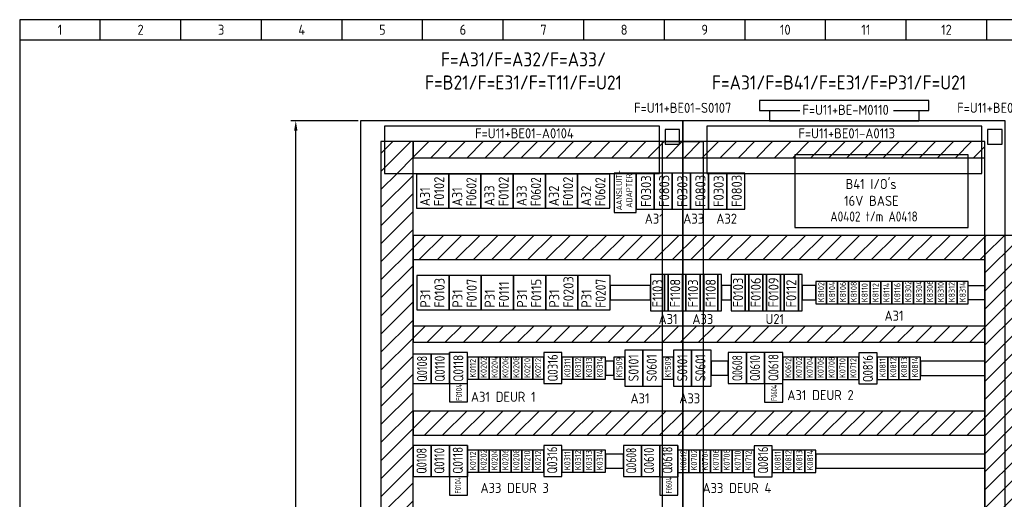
# Model space of a CAD drawing. Header units: millimetres. Extents: x 100 to 4100, y 100 to 2900.
# Tile 2 of 3: x 100 to 2544, y 1709 to 2900. Entities that reach past the tile are written whole.
import ezdxf
from ezdxf.enums import TextEntityAlignment as Align

# ---------------------------------------------------------------- set-up
doc = ezdxf.new("R2010")
doc.units = ezdxf.units.MM
doc.header["$LTSCALE"] = 15
for name, color, linetype in [('0-25', 7, 'Continuous'), ('0-35', 2, 'Continuous'), ('0-50', 3, 'Continuous'), ('B-25', 7, 'Continuous'), ('B-35', 2, 'Continuous'), ('S-25', 7, 'Continuous')]:
    doc.layers.add(name, color=color, linetype=linetype)
doc.styles.add('ISO', font='iso.shx')
doc.styles.get("Standard").update_dxf_attribs({"font": 'iso.shx'})
doc.dimstyles.new('ISO-25', dxfattribs={"dimscale": 10, "dimtxt": 2.5, "dimasz": 2.5, "dimexe": 1.25, "dimexo": 0.625, "dimgap": 1, "dimtad": 1, "dimdec": 0, "dimtxsty": 'Standard', "dimcen": 2.5, "dimadec": 0, "dimazin": 0, "dimtfac": 1, "dimtdec": 0, "dimtmove": 0, "dimatfit": 3, "dimfxl": 0, "dimarcsym": 0})

# ---------------------------------------------------------------- blocks, each defined once
blk = doc.blocks.new('KADERA3')
at = {"layer": '0-25'}
for p, q in [((30, 285), (30, 290)), ((50, 285), (50, 290)), ((70, 285), (70, 290)), ((90, 285), (90, 290)), ((110, 285), (110, 290)), ((130, 285), (130, 290)), ((150, 285), (150, 290)), ((170, 285), (170, 290)), ((190, 285), (190, 290)), ((210, 285), (210, 290)), ((230, 285), (230, 290)), ((250, 285), (250, 290)), ((10, 285), (410, 285))]:
    blk.add_line(p, q, dxfattribs=at)
at = {"layer": '0-50'}
blk.add_lwpolyline([(10, 10), (410, 10), (410, 290), (10, 290)], close=True, dxfattribs=at)
at = {"layer": '0-25', "style": 'ISO'}
for tag, p in [('STR1', (20, 287.5)), ('STR2', (40, 287.5)), ('STR3', (60, 287.5)), ('STR4', (80, 287.5)), ('STR5', (100, 287.5)), ('STR6', (120, 287.5)), ('STR7', (140, 287.5)), ('STR8', (160, 287.5)), ('STR9', (180, 287.5)), ('STR10', (200, 287.5)), ('STR11', (220, 287.5)), ('STR12', (240, 287.5)), ('STR13', (260, 287.5)), ('STR14', (280, 287.5)), ('STR15', (300, 287.5)), ('STR16', (320, 287.5)), ('STR17', (340, 287.5)), ('STR18', (360, 287.5)), ('STR19', (380, 287.5)), ('STR20', (400, 287.5)), ('W', (180, 12.5)), ('Z', (310, 12.5)), ('Y', (327.5, 12.5))]:
    blk.add_attdef(tag, text='', height=2.5, dxfattribs=at).set_placement(p, align=Align.MIDDLE)
for tag, p in [('N', (220, 22.5)), ('B', (92.5, 17.5)), ('P', (220, 17.5)), ('C', (92.5, 12.5)), ('U', (220, 12.5)), ('REV', (295, 12.5))]:
    blk.add_attdef(tag, text='', height=2.5, dxfattribs=at).set_placement(p, align=Align.MIDDLE_LEFT)
at = {"layer": '0-35', "style": 'ISO'}
blk.add_attdef('RNR', text='', height=3.5, dxfattribs=at).set_placement((305, 17.5), align=Align.MIDDLE)
for tag, p in [('X', (178.5, 17.5)), ('FORM', (402.5, 15))]:
    blk.add_attdef(tag, text='', height=3.5, dxfattribs=at).set_placement(p, align=Align.MIDDLE_LEFT)
at = {"layer": '0-50', "style": 'ISO'}
for tag, p in [('M', (342.5, 15)), ('O', (365, 15))]:
    blk.add_attdef(tag, text='', height=5, dxfattribs=at).set_placement(p, align=Align.MIDDLE)
blk.add_attdef('Q', text='', height=5, dxfattribs=at).set_placement((382.5, 15), align=Align.MIDDLE_LEFT)
blk = doc.blocks.new('*D6')
at = {"layer": 'B-25', "color": 0, "lineweight": -2}
for p, q in [((939.8, 2649.2), (772.7, 2649.2)), ((785.2, 574.2), (785.2, 2624.2)), ((939.8, 549.2), (772.7, 549.2))]:
    blk.add_line(p, q, dxfattribs=at)
at = {"layer": 'B-25', "color": 0}
for points in [[(781, 2624.2), (789.4, 2624.2), (785.2, 2649.2)], [(781, 574.2), (789.4, 574.2), (785.2, 549.2)]]:
    blk.add_solid(points, dxfattribs=at)
at = {"layer": 'Defpoints', "color": 0}
for p in [(785.2, 2649.2), (946, 2649.2), (946, 549.2)]:
    blk.add_point(p, dxfattribs=at)
at = {"layer": 'B-25', "color": 0, "insert": (762.7, 1599.2), "char_height": 25, "attachment_point": 5, "rotation": 90}
blk.add_mtext('2100', dxfattribs=at)

msp = doc.modelspace()

# ---------------------------------------------------------------- hatches: boundary and pattern name
at = {"layer": '0-25'}
h = msp.add_hatch(dxfattribs=at)
h.set_pattern_fill('ANSI31', color=256, scale=10, style=0)
h.paths.add_polyline_path([(1076.5, 2518.3), (1005.6, 2518.3), (1005.6, 2597.2), (996.5, 2597.2), (996.5, 733.2), (1076.5, 733.2)], flags=17)
h.paths.add_polyline_path([(1076.5, 2597.2), (1005.6, 2597.2), (1005.6, 2518.3), (1076.5, 2518.3)], flags=16)
h.paths.add_polyline_path([(1076.5, 723.2), (997.6, 723.2), (997.6, 733.2), (1076.5, 733.2), (1076.5, 2518.3), (1005.6, 2518.3), (1005.6, 2597.2), (996.5, 2597.2), (996.5, 701.6), (1076.5, 701.6)])
h = msp.add_hatch(dxfattribs=at)
h.set_pattern_fill('ANSI31', color=256, scale=10, style=0)
h.paths.add_polyline_path([(1076.5, 2518.3), (1005.6, 2518.3), (1005.6, 2597.2), (996.5, 2597.2), (996.5, 733.2), (1076.5, 733.2)])
h = msp.add_hatch(dxfattribs=at)
h.set_pattern_fill('ANSI31', color=256, scale=10, style=0)
h.paths.add_polyline_path([(1687.6, 2597.2), (1076.5, 2597.2), (1076.5, 2557.2), (1687.6, 2557.2)])
h.paths.add_polyline_path([(1695.5, 2597.2), (1687.6, 2597.2), (1687.6, 2557.2), (1695.5, 2557.2)])
h.paths.add_polyline_path([(1746, 2597.2), (1737.8, 2597.2), (1737.8, 2591.1), (1701.8, 2591.1), (1701.8, 2597.2), (1695.5, 2597.2), (1695.5, 2557.2), (1746, 2557.2)])
h.paths.add_polyline_path([(1796.5, 2597.2), (1746, 2597.2), (1746, 2557.2), (1796.5, 2557.2)])
h.paths.add_polyline_path([(1805.6, 2597.2), (1796.5, 2597.2), (1796.5, 2557.2), (1805.6, 2557.2)])
h.paths.add_polyline_path([(2487.6, 2597.2), (1805.6, 2597.2), (1805.6, 2557.2), (2023.8, 2557.2), (2023.8, 2564.1), (2453.8, 2564.1), (2453.8, 2557.2), (2487.6, 2557.2)])
h.paths.add_polyline_path([(2453.8, 2564.1), (2023.8, 2564.1), (2023.8, 2557.2), (2453.8, 2557.2)], flags=17)
h.paths.add_polyline_path([(2495.5, 2597.2), (2487.6, 2597.2), (2487.6, 2557.2), (2495.5, 2557.2)])
h = msp.add_hatch(dxfattribs=at)
h.set_pattern_fill('ANSI31', color=256, scale=10, style=0)
h.paths.add_polyline_path([(1695.5, 2364.1), (1076.5, 2364.1), (1076.5, 2304.1), (1695.5, 2304.1)])
h.paths.add_polyline_path([(1746, 2364.1), (1695.5, 2364.1), (1695.5, 2304.1), (1746, 2304.1)])
h.paths.add_polyline_path([(1796.5, 2364.1), (1746, 2364.1), (1746, 2304.1), (1796.5, 2304.1)])
h.paths.add_polyline_path([(2495.5, 2364.1), (1796.5, 2364.1), (1796.5, 2304.1), (2495.5, 2304.1)])
h = msp.add_hatch(dxfattribs=at)
h.set_pattern_fill('ANSI31', color=256, scale=10, style=0)
h.paths.add_polyline_path([(2546, 2364.1), (2495.5, 2364.1), (2495.5, 2304.1), (2495.5, 701.6), (2546, 701.6)])
h.paths.add_polyline_path([(2575.5, 2364.1), (2546, 2364.1), (2546, 701.6), (2575.5, 701.6)])
h = msp.add_hatch(dxfattribs=at)
h.set_pattern_fill('ANSI31', color=256, scale=10, style=0)
h.paths.add_polyline_path([(1695.5, 2139.1), (1076.5, 2139.1), (1076.5, 2099.1), (1695.5, 2099.1)])
h.paths.add_polyline_path([(1746, 2139.1), (1695.5, 2139.1), (1695.5, 2099.1), (1746, 2099.1)])
h.paths.add_polyline_path([(1796.5, 2139.1), (1746, 2139.1), (1746, 2099.1), (1796.5, 2099.1)])
h.paths.add_polyline_path([(2495.5, 2139.1), (1796.5, 2139.1), (1796.5, 2099.1), (2495.5, 2099.1)])
h = msp.add_hatch(dxfattribs=at)
h.set_pattern_fill('ANSI31', color=256, scale=10, style=0)
h.paths.add_polyline_path([(1695.5, 1927.8), (1076.5, 1927.8), (1076.5, 1867.8), (1695.5, 1867.8)])
h.paths.add_polyline_path([(1746, 1927.8), (1695.5, 1927.8), (1695.5, 1867.8), (1746, 1867.8)])
h.paths.add_polyline_path([(1796.5, 1927.8), (1746, 1927.8), (1746, 1867.8), (1796.5, 1867.8)])
h.paths.add_polyline_path([(2495.5, 1927.8), (1796.5, 1927.8), (1796.5, 1867.8), (2495.5, 1867.8)])

# ---------------------------------------------------------------- linework, layer by layer
for p, q in [((1695.5, 2597.2), (1796.5, 2597.2)), ((996.5, 2580.4), (996.5, 2420.4)), ((1575.6, 2518.6), (1575.6, 2421.2)), ((1629.6, 2518.6), (1575.6, 2518.6)), ((1629.6, 2421.2), (1629.6, 2518.6)), ((1575.6, 2421.2), (1629.6, 2421.2)), ((1076.5, 2347.2), (1076.5, 2139.1)), ((1121.5, 2069.5), (1076.5, 2069.5)), ((1121.5, 1996.6), (1121.5, 2069.5)), ((1121.5, 2069.5), (1121.5, 1996.6)), ((1166.5, 2069.5), (1121.5, 2069.5)), ((1166.5, 1996.6), (1166.5, 2073.6)), ((1076.5, 1996.6), (1121.5, 1996.6)), ((1076.5, 1996.6), (1121.5, 1996.6)), ((1166.5, 1996.6), (1211.5, 1996.6)), ((1948.6, 1996.1), (1993.6, 1996.1)), ((1211.5, 1842.3), (1211.5, 1765.3)), ((1733.5, 1842.3), (1733.5, 1764.3)), ((1166.5, 1765.3), (1211.5, 1765.3)), ((1688.5, 1764.8), (1733.5, 1764.8))]:
    msp.add_line(p, q, dxfattribs=at)
for points in [[(996.5, 701.2), (1076.5, 701.2), (1076.5, 2597.2), (996.5, 2597.2)], [(1076.5, 2557.2), (2495.5, 2557.2), (2495.5, 2597.2), (1076.5, 2597.2)], [(1796.5, 701.2), (2495.5, 701.2), (2495.5, 2597.2), (1796.5, 2597.2)], [(2023.8, 2384.1), (2453.8, 2384.1), (2453.8, 2564.1), (2023.8, 2564.1)], [(1674.6, 2429.6), (1674.6, 2518.6), (1629.6, 2518.6), (1629.6, 2429.6)], [(1719.6, 2429.6), (1719.6, 2518.6), (1674.6, 2518.6), (1674.6, 2429.6)], [(1764.6, 2429.6), (1764.6, 2518.6), (1719.6, 2518.6), (1719.6, 2429.6)], [(1809.6, 2429.6), (1809.6, 2518.6), (1764.6, 2518.6), (1764.6, 2429.6)], [(1854.6, 2429.6), (1854.6, 2518.6), (1809.6, 2518.6), (1809.6, 2429.6)], [(1899.6, 2429.6), (1899.6, 2518.6), (1854.6, 2518.6), (1854.6, 2429.6)], [(1084.6, 2431.6), (1164.6, 2431.6), (1164.6, 2516.6), (1084.6, 2516.6)], [(1164.6, 2431.6), (1244.6, 2431.6), (1244.6, 2516.6), (1164.6, 2516.6)], [(1244.6, 2431.6), (1324.6, 2431.6), (1324.6, 2516.6), (1244.6, 2516.6)], [(1324.6, 2431.6), (1404.6, 2431.6), (1404.6, 2516.6), (1324.6, 2516.6)], [(1404.6, 2431.6), (1484.6, 2431.6), (1484.6, 2516.6), (1404.6, 2516.6)], [(1484.6, 2431.6), (1564.6, 2431.6), (1564.6, 2516.6), (1484.6, 2516.6)], [(1076.5, 2304.1), (2495.5, 2304.1), (2495.5, 2364.1), (1076.5, 2364.1)], [(2495.5, 701.6), (2575.5, 701.6), (2575.5, 2364.1), (2495.5, 2364.1)], [(1085.5, 2179.6), (1165.5, 2179.6), (1165.5, 2264.6), (1085.5, 2264.6)], [(1165.5, 2179.6), (1245.5, 2179.6), (1245.5, 2264.6), (1165.5, 2264.6)], [(1245.5, 2179.6), (1325.5, 2179.6), (1325.5, 2264.6), (1245.5, 2264.6)], [(1325.5, 2179.6), (1405.5, 2179.6), (1405.5, 2264.6), (1325.5, 2264.6)], [(1405.5, 2179.6), (1485.5, 2179.6), (1485.5, 2264.6), (1405.5, 2264.6)], [(1485.5, 2179.6), (1565.5, 2179.6), (1565.5, 2264.6), (1485.5, 2264.6)], [(1665.5, 2177.1), (1700.5, 2177.1), (1700.5, 2267.1), (1665.5, 2267.1)], [(1700.5, 2177.1), (1709.5, 2177.1), (1709.5, 2267.1), (1700.5, 2267.1)], [(1709.5, 2177.1), (1744.5, 2177.1), (1744.5, 2267.1), (1709.5, 2267.1)], [(1744.5, 2177.1), (1753.5, 2177.1), (1753.5, 2267.1), (1744.5, 2267.1)], [(1753.5, 2177.1), (1788.5, 2177.1), (1788.5, 2267.1), (1753.5, 2267.1)], [(1788.5, 2177.1), (1797.5, 2177.1), (1797.5, 2267.1), (1788.5, 2267.1)], [(1797.5, 2177.1), (1832.5, 2177.1), (1832.5, 2267.1), (1797.5, 2267.1)], [(1832.5, 2177.1), (1841.5, 2177.1), (1841.5, 2267.1), (1832.5, 2267.1)], [(1865.5, 2177.1), (1900.5, 2177.1), (1900.5, 2267.1), (1865.5, 2267.1)], [(1900.5, 2177.1), (1909.5, 2177.1), (1909.5, 2267.1), (1900.5, 2267.1)], [(1909.5, 2177.1), (1944.5, 2177.1), (1944.5, 2267.1), (1909.5, 2267.1)], [(1944.5, 2177.1), (1953.5, 2177.1), (1953.5, 2267.1), (1944.5, 2267.1)], [(1953.5, 2177.1), (1988.5, 2177.1), (1988.5, 2267.1), (1953.5, 2267.1)], [(1988.5, 2177.1), (1997.5, 2177.1), (1997.5, 2267.1), (1988.5, 2267.1)], [(1997.5, 2177.1), (2032.5, 2177.1), (2032.5, 2267.1), (1997.5, 2267.1)], [(2032.5, 2177.1), (2041.5, 2177.1), (2041.5, 2267.1), (2032.5, 2267.1)], [(2075.5, 2194.6), (2102.5, 2194.6), (2102.5, 2249.6), (2075.5, 2249.6)], [(2102.5, 2194.6), (2129.5, 2194.6), (2129.5, 2249.6), (2102.5, 2249.6)], [(2129.5, 2194.6), (2156.5, 2194.6), (2156.5, 2249.6), (2129.5, 2249.6)], [(2156.5, 2194.6), (2183.5, 2194.6), (2183.5, 2249.6), (2156.5, 2249.6)], [(2183.5, 2194.6), (2210.5, 2194.6), (2210.5, 2249.6), (2183.5, 2249.6)], [(2210.5, 2194.6), (2237.5, 2194.6), (2237.5, 2249.6), (2210.5, 2249.6)], [(2237.5, 2194.6), (2264.5, 2194.6), (2264.5, 2249.6), (2237.5, 2249.6)], [(2264.5, 2194.6), (2291.5, 2194.6), (2291.5, 2249.6), (2264.5, 2249.6)], [(2291.5, 2194.6), (2318.5, 2194.6), (2318.5, 2249.6), (2291.5, 2249.6)], [(2318.5, 2194.6), (2345.5, 2194.6), (2345.5, 2249.6), (2318.5, 2249.6)], [(2345.5, 2194.6), (2372.5, 2194.6), (2372.5, 2249.6), (2345.5, 2249.6)], [(2372.5, 2194.6), (2399.5, 2194.6), (2399.5, 2249.6), (2372.5, 2249.6)], [(2399.5, 2194.6), (2426.5, 2194.6), (2426.5, 2249.6), (2399.5, 2249.6)], [(2426.5, 2194.6), (2453.5, 2194.6), (2453.5, 2249.6), (2426.5, 2249.6)], [(1565.5, 2204.6), (1665.5, 2204.6), (1665.5, 2239.6), (1565.5, 2239.6)], [(1841.5, 2204.6), (1865.5, 2204.6), (1865.5, 2239.6), (1841.5, 2239.6)], [(2041.5, 2204.6), (2075.5, 2204.6), (2075.5, 2239.6), (2041.5, 2239.6)], [(2495.5, 2204.6), (2453.5, 2204.6), (2453.5, 2239.6), (2495.5, 2239.6)], [(1076.5, 2099.1), (2495.5, 2099.1), (2495.5, 2139.1), (1076.5, 2139.1)], [(1601.6, 1989.6), (1646.6, 1989.6), (1646.6, 2079.6), (1601.6, 2079.6)], [(1646.6, 1989.6), (1695.5, 1989.6), (1695.5, 2079.6), (1646.6, 2079.6)], [(1722.5, 1989.6), (1767.5, 1989.6), (1767.5, 2079.6), (1722.5, 2079.6)], [(1767.5, 1989.6), (1816.4, 1989.6), (1816.4, 2079.6), (1767.5, 2079.6)], [(1166.5, 1950.6), (1211.5, 1950.6), (1211.5, 2073.6), (1166.5, 2073.6)], [(1211.5, 2007.1), (1238.5, 2007.1), (1238.5, 2062.1), (1211.5, 2062.1)], [(1238.5, 2007.1), (1265.5, 2007.1), (1265.5, 2062.1), (1238.5, 2062.1)], [(1265.5, 2007.1), (1292.5, 2007.1), (1292.5, 2062.1), (1265.5, 2062.1)], [(1292.5, 2007.1), (1319.5, 2007.1), (1319.5, 2062.1), (1292.5, 2062.1)], [(1319.5, 2007.1), (1346.5, 2007.1), (1346.5, 2062.1), (1319.5, 2062.1)], [(1346.5, 2007.1), (1373.5, 2007.1), (1373.5, 2062.1), (1346.5, 2062.1)], [(1373.5, 2007.1), (1400.5, 2007.1), (1400.5, 2062.1), (1373.5, 2062.1)], [(1400.5, 1996.1), (1445.5, 1996.1), (1445.5, 2073.1), (1400.5, 2073.1)], [(1445.5, 2007.1), (1472.5, 2007.1), (1472.5, 2062.1), (1445.5, 2062.1)], [(1472.5, 2007.1), (1499.5, 2007.1), (1499.5, 2062.1), (1472.5, 2062.1)], [(1499.5, 2007.1), (1526.5, 2007.1), (1526.5, 2062.1), (1499.5, 2062.1)], [(1526.5, 2007.1), (1553.5, 2007.1), (1553.5, 2062.1), (1526.5, 2062.1)], [(1574.6, 2007.1), (1601.6, 2007.1), (1601.6, 2062.1), (1574.6, 2062.1)], [(1695.5, 2007.1), (1722.5, 2007.1), (1722.5, 2062.1), (1695.5, 2062.1)], [(1858.6, 1996.1), (1903.6, 1996.1), (1903.6, 2073.1), (1858.6, 2073.1)], [(1903.6, 1996.1), (1948.6, 1996.1), (1948.6, 2073.1), (1903.6, 2073.1)], [(1948.6, 1950.1), (1993.6, 1950.1), (1993.6, 2073.1), (1948.6, 2073.1)], [(1993.6, 2006.6), (2020.6, 2006.6), (2020.6, 2061.6), (1993.6, 2061.6)], [(2020.6, 2006.6), (2047.6, 2006.6), (2047.6, 2061.6), (2020.6, 2061.6)], [(2047.6, 2006.6), (2074.6, 2006.6), (2074.6, 2061.6), (2047.6, 2061.6)], [(2074.6, 2006.6), (2101.6, 2006.6), (2101.6, 2061.6), (2074.6, 2061.6)], [(2101.6, 2006.6), (2128.6, 2006.6), (2128.6, 2061.6), (2101.6, 2061.6)], [(2128.6, 2006.6), (2155.6, 2006.6), (2155.6, 2061.6), (2128.6, 2061.6)], [(2155.6, 2006.6), (2182.6, 2006.6), (2182.6, 2061.6), (2155.6, 2061.6)], [(2182.6, 1995.6), (2227.6, 1995.6), (2227.6, 2072.6), (2182.6, 2072.6)], [(2227.6, 2006.6), (2254.6, 2006.6), (2254.6, 2061.6), (2227.6, 2061.6)], [(2254.6, 2006.6), (2281.6, 2006.6), (2281.6, 2061.6), (2254.6, 2061.6)], [(2281.6, 2006.6), (2308.6, 2006.6), (2308.6, 2061.6), (2281.6, 2061.6)], [(2308.6, 2006.6), (2335.6, 2006.6), (2335.6, 2061.6), (2308.6, 2061.6)], [(1553.5, 2017.1), (1574.6, 2017.1), (1574.6, 2052.1), (1553.5, 2052.1)], [(1816.4, 2017.1), (1858.6, 2017.1), (1858.6, 2052.1), (1816.4, 2052.1)], [(2335.6, 2016.6), (2495.5, 2016.6), (2495.5, 2051.6), (2335.6, 2051.6)], [(1076.5, 1867.8), (2495.5, 1867.8), (2495.5, 1927.8), (1076.5, 1927.8)], [(1076.5, 1765.3), (1121.5, 1765.3), (1121.5, 1842.3), (1076.5, 1842.3)], [(1076.5, 1765.3), (1121.5, 1765.3), (1121.5, 1842.3), (1076.5, 1842.3)], [(1121.5, 1765.3), (1166.5, 1765.3), (1166.5, 1842.3), (1121.5, 1842.3)], [(1166.5, 1719.3), (1211.5, 1719.3), (1211.5, 1842.3), (1166.5, 1842.3)], [(1400.5, 1765.3), (1445.5, 1765.3), (1445.5, 1842.3), (1400.5, 1842.3)], [(1598.5, 1765.3), (1643.5, 1765.3), (1643.5, 1842.3), (1598.5, 1842.3)], [(1643.5, 1765.3), (1688.5, 1765.3), (1688.5, 1842.3), (1643.5, 1842.3)], [(1688.5, 1719.3), (1733.5, 1719.3), (1733.5, 1842.3), (1688.5, 1842.3)], [(1922.5, 1764.8), (1967.5, 1764.8), (1967.5, 1841.8), (1922.5, 1841.8)], [(1211.5, 1776.3), (1238.5, 1776.3), (1238.5, 1831.3), (1211.5, 1831.3)], [(1238.5, 1776.3), (1265.5, 1776.3), (1265.5, 1831.3), (1238.5, 1831.3)], [(1265.5, 1776.3), (1292.5, 1776.3), (1292.5, 1831.3), (1265.5, 1831.3)], [(1292.5, 1776.3), (1319.5, 1776.3), (1319.5, 1831.3), (1292.5, 1831.3)], [(1319.5, 1776.3), (1346.5, 1776.3), (1346.5, 1831.3), (1319.5, 1831.3)], [(1346.5, 1776.3), (1373.5, 1776.3), (1373.5, 1831.3), (1346.5, 1831.3)], [(1373.5, 1776.3), (1400.5, 1776.3), (1400.5, 1831.3), (1373.5, 1831.3)], [(1445.5, 1776.3), (1472.5, 1776.3), (1472.5, 1831.3), (1445.5, 1831.3)], [(1472.5, 1776.3), (1499.5, 1776.3), (1499.5, 1831.3), (1472.5, 1831.3)], [(1499.5, 1776.3), (1526.5, 1776.3), (1526.5, 1831.3), (1499.5, 1831.3)], [(1526.5, 1776.3), (1553.5, 1776.3), (1553.5, 1831.3), (1526.5, 1831.3)], [(1553.5, 1786.3), (1598.5, 1786.3), (1598.5, 1821.3), (1553.5, 1821.3)], [(1733.5, 1775.8), (1760.5, 1775.8), (1760.5, 1830.8), (1733.5, 1830.8)], [(1760.5, 1775.8), (1787.5, 1775.8), (1787.5, 1830.8), (1760.5, 1830.8)], [(1787.5, 1775.8), (1814.5, 1775.8), (1814.5, 1830.8), (1787.5, 1830.8)], [(1814.5, 1775.8), (1841.5, 1775.8), (1841.5, 1830.8), (1814.5, 1830.8)], [(1841.5, 1775.8), (1868.5, 1775.8), (1868.5, 1830.8), (1841.5, 1830.8)], [(1868.5, 1775.8), (1895.5, 1775.8), (1895.5, 1830.8), (1868.5, 1830.8)], [(1895.5, 1775.8), (1922.5, 1775.8), (1922.5, 1830.8), (1895.5, 1830.8)], [(1967.5, 1775.8), (1994.5, 1775.8), (1994.5, 1830.8), (1967.5, 1830.8)], [(1994.5, 1775.8), (2021.5, 1775.8), (2021.5, 1830.8), (1994.5, 1830.8)], [(2021.5, 1775.8), (2048.5, 1775.8), (2048.5, 1830.8), (2021.5, 1830.8)], [(2048.5, 1775.8), (2075.5, 1775.8), (2075.5, 1830.8), (2048.5, 1830.8)], [(2075.5, 1785.8), (2495.5, 1785.8), (2495.5, 1820.8), (2075.5, 1820.8)]]:
    msp.add_lwpolyline(points, close=True, dxfattribs=at)
msp.add_lwpolyline([(1695.5, 1189.3), (1695.5, 2597.2), (996.5, 2597.2), (996.5, 701.2), (1695.5, 701.2), (1695.5, 857)], dxfattribs=at)
at = {"layer": '0-50'}
for points in [[(946, 649.2), (1746, 649.2), (1746, 2649.2), (946, 2649.2)], [(1746, 649.2), (2546, 649.2), (2546, 2649.2), (1746, 2649.2)]]:
    msp.add_lwpolyline(points, close=True, dxfattribs=at)
at = {"layer": 'B-25'}
for p, q in [((1936, 2674.2), (2036.4, 2674.2)), ((1960.7, 2674.2), (1960.7, 2649.2)), ((2268.5, 2674.2), (2356, 2674.2)), ((2331.3, 2674.2), (2331.3, 2649.2)), ((1121.5, 1996.6), (1166.5, 1996.6))]:
    msp.add_line(p, q, dxfattribs=at)
for points in [[(2356, 2674.2), (2356, 2699.2), (1936, 2699.2), (1936, 2674.2)], [(1960.7, 2649.2), (2331.3, 2649.2)]]:
    msp.add_lwpolyline(points, dxfattribs=at)
for points in [[(1005.6, 2518.3), (1687.6, 2518.3), (1687.6, 2635.3), (1005.6, 2635.3)], [(1701.8, 2591.1), (1737.8, 2591.1), (1737.8, 2627.1), (1701.8, 2627.1)], [(1805.6, 2518.3), (2487.6, 2518.3), (2487.6, 2635.3), (1805.6, 2635.3)], [(2501.8, 2591.1), (2537.8, 2591.1), (2537.8, 2627.1), (2501.8, 2627.1)]]:
    msp.add_lwpolyline(points, close=True, dxfattribs=at)

# ---------------------------------------------------------------- block references
at = {"layer": 'S-25'}
ref = msp.add_blockref('KADERA3', (0, 0), dxfattribs=dict(at, xscale=10, yscale=10, zscale=10))
ref.add_attrib('STR1', '1', dxfattribs={"layer": '0-25', "height": 25, "style": 'ISO'}).set_placement((200, 2875), align=Align.MIDDLE)
ref.add_attrib('STR2', '2', dxfattribs={"layer": '0-25', "height": 25, "style": 'ISO'}).set_placement((400, 2875), align=Align.MIDDLE)
ref.add_attrib('STR3', '3', dxfattribs={"layer": '0-25', "height": 25, "style": 'ISO'}).set_placement((600, 2875), align=Align.MIDDLE)
ref.add_attrib('STR4', '4', dxfattribs={"layer": '0-25', "height": 25, "style": 'ISO'}).set_placement((800, 2875), align=Align.MIDDLE)
ref.add_attrib('STR5', '5', dxfattribs={"layer": '0-25', "height": 25, "style": 'ISO'}).set_placement((1000, 2875), align=Align.MIDDLE)
ref.add_attrib('STR6', '6', dxfattribs={"layer": '0-25', "height": 25, "style": 'ISO'}).set_placement((1200, 2875), align=Align.MIDDLE)
ref.add_attrib('STR7', '7', dxfattribs={"layer": '0-25', "height": 25, "style": 'ISO'}).set_placement((1400, 2875), align=Align.MIDDLE)
ref.add_attrib('STR8', '8', dxfattribs={"layer": '0-25', "height": 25, "style": 'ISO'}).set_placement((1600, 2875), align=Align.MIDDLE)
ref.add_attrib('STR9', '9', dxfattribs={"layer": '0-25', "height": 25, "style": 'ISO'}).set_placement((1800, 2875), align=Align.MIDDLE)
ref.add_attrib('STR10', '10', dxfattribs={"layer": '0-25', "height": 25, "style": 'ISO'}).set_placement((2000, 2875), align=Align.MIDDLE)
ref.add_attrib('STR11', '11', dxfattribs={"layer": '0-25', "height": 25, "style": 'ISO'}).set_placement((2200, 2875), align=Align.MIDDLE)
ref.add_attrib('STR12', '12', dxfattribs={"layer": '0-25', "height": 25, "style": 'ISO'}).set_placement((2400, 2875), align=Align.MIDDLE)

# ---------------------------------------------------------------- texts
at = {"layer": '0-25'}
for s, p in [('A31', (1651.2, 2393.3)), ('A33', (1746.7, 2393.3)), ('A32', (1828.8, 2393.3))]:
    msp.add_text(s, height=25, dxfattribs=at).set_placement(p)
at = {"layer": 'B-25'}
for s, p in [('F=U11+BE01-S0107', (1745.5, 2668.6)), ('F=U11+BE01-S0115', (2545.5, 2668.6)), ('F=U11+BE01-A0104', (1352.6, 2605.3)), ('F=U11+BE01-A0113', (2152.6, 2605.3))]:
    msp.add_text(s, height=25, dxfattribs=at).set_placement(p, align=Align.CENTER)
for s, p in [('F=U11+BE-M0110', (2042.6, 2663.6)), ('A31', (2246.2, 2152.2)), ('A31', (1685.4, 2144)), ('A33', (1769.4, 2144)), ('U21', (1951, 2144)), ('A31 DEUR 2', (2005.1, 1955.1)), ('A31 DEUR 1', (1219.8, 1950.9)), ('A31', (1615.8, 1947)), ('A33', (1736.9, 1947)), ('A33 DEUR 3', (1243.6, 1724.7)), ('A33 DEUR 4', (1794.5, 1724.3))]:
    msp.add_text(s, height=25, dxfattribs=at).set_placement(p)
for s, height, p in [('F0102', 25, (1153.5, 2436.7)), ('F0102', 25, (1313.5, 2436.7)), ('F0102', 25, (1473.5, 2436.7)), ('AANSLUIT-', 15, (1595.1, 2426.6)), ('ADAPTER', 15, (1620.1, 2432.8)), ('F0303', 25, (1667, 2434.9)), ('F0803', 25, (1712, 2434.9)), ('F0303', 25, (1757, 2434.9)), ('F0803', 25, (1802, 2434.9)), ('F0303', 25, (1847, 2434.9)), ('F0803', 25, (1892, 2434.9)), ('A31', 25, (1118.2, 2436.7)), ('A31', 25, (1198.2, 2436.7)), ('A33', 25, (1278.2, 2436.7)), ('A33', 25, (1358.2, 2436.7)), ('A32', 25, (1438.2, 2436.7)), ('A32', 25, (1518.2, 2436.7)), ('F0103', 25, (1154.4, 2184.7)), ('F0111', 25, (1314.4, 2184.7)), ('F0203', 25, (1474.4, 2184.7)), ('F1103', 25, (1695.3, 2185.3)), ('F1108', 25, (1739.3, 2185.3)), ('F1103', 25, (1783.3, 2185.3)), ('F1108', 25, (1827.3, 2185.3)), ('F0103', 25, (1895.3, 2185.3)), ('F0106', 25, (1939.3, 2185.3)), ('F0109', 25, (1983.3, 2185.3)), ('F0112', 25, (2027.3, 2185.3)), ('K8102', 15, (2096.5, 2198.1)), ('K8104', 15, (2123.5, 2198.1)), ('K8106', 15, (2150.5, 2198.1)), ('K8108', 15, (2177.5, 2198.1)), ('K8110', 15, (2204.5, 2198.1)), ('K8112', 15, (2231.5, 2198.1)), ('K8114', 15, (2258.5, 2198.1)), ('K8116', 15, (2285.5, 2198.1)), ('K8302', 15, (2312.5, 2198.1)), ('K8304', 15, (2339.5, 2198.1)), ('K8306', 15, (2366.5, 2198.1)), ('K8310', 15, (2393.5, 2198.1)), ('K8312', 15, (2420.5, 2198.1)), ('K8314', 15, (2447.5, 2198.1)), ('P31', 25, (1119, 2184.7)), ('P31', 25, (1199, 2184.7)), ('P31', 25, (1279, 2184.7)), ('P31', 25, (1359, 2184.7)), ('P31', 25, (1439, 2184.7)), ('P31', 25, (1519, 2184.7)), ('K0112', 15, (1232.3, 2010.8)), ('K0202', 15, (1259, 2010.5)), ('K0204', 15, (1286, 2010.5)), ('K0206', 15, (1313, 2010.5)), ('K0208', 15, (1340, 2010.5)), ('K0210', 15, (1367, 2010.5)), ('K0212', 15, (1394, 2010.5)), ('K0311', 15, (1466.7, 2011.6)), ('K0312', 15, (1493.3, 2011.3)), ('K0313', 15, (1520.3, 2011.3)), ('K0314', 15, (1547.3, 2011.3)), ('K1509', 15, (1595.4, 2011.3)), ('K1509', 15, (1716.3, 2011.3)), ('K0612', 15, (2014.7, 2010.3)), ('K0702', 15, (2041.4, 2010)), ('K0704', 15, (2068.4, 2010)), ('K0706', 15, (2095.4, 2010)), ('K0708', 15, (2122.4, 2010)), ('K0710', 15, (2149.4, 2010)), ('K0712', 15, (2176.4, 2010)), ('K0811', 15, (2248.8, 2011.6)), ('K0812', 15, (2275.4, 2011.3)), ('K0813', 15, (2302.4, 2011.3)), ('K0814', 15, (2329.4, 2011.3)), ('K0112', 15, (1232.3, 1781.3)), ('K0202', 15, (1258.9, 1781)), ('K0204', 15, (1285.9, 1781)), ('K0206', 15, (1312.9, 1781)), ('K0208', 15, (1339.9, 1781)), ('K0210', 15, (1366.9, 1781)), ('K0212', 15, (1393.9, 1781)), ('K0311', 15, (1466.5, 1781.3)), ('K0312', 15, (1493.1, 1781)), ('K0313', 15, (1520.1, 1781)), ('K0314', 15, (1547.1, 1781)), ('K0612', 15, (1754.6, 1780.8)), ('K0702', 15, (1781.2, 1780.5)), ('K0704', 15, (1808.2, 1780.5)), ('K0706', 15, (1835.2, 1780.5)), ('K0708', 15, (1862.2, 1780.5)), ('K0710', 15, (1889.2, 1780.5)), ('K0712', 15, (1916.2, 1780.5)), ('K0811', 15, (1988.6, 1780.8)), ('K0812', 15, (2015.2, 1780.5)), ('K0813', 15, (2042.2, 1780.5)), ('K0814', 15, (2069.2, 1780.5))]:
    msp.add_text(s, height=height, rotation=90, dxfattribs=at).set_placement(p)
for s, height, width, p, p2 in [('F0602', 25, 0.875766, (1233.5, 2436.7), (1233.5, 2508.6)), ('F0602', 25, 0.875766, (1393.5, 2436.7), (1393.5, 2508.6)), ('F0602', 25, 0.875766, (1553.5, 2436.7), (1553.5, 2508.6)), ('F0107', 25, 0.936866, (1234.4, 2184.7), (1234.4, 2256.6)), ('F0115', 25, 1.032955, (1394.4, 2184.7), (1394.4, 2256.6)), ('F0207', 25, 0.875766, (1554.4, 2184.7), (1554.4, 2256.6)), ('Q0108', 25, 0.765266, (1111.1, 2001), (1111.1, 2065.1)), ('Q0110', 25, 0.813651, (1155.1, 2001), (1155.1, 2065.1)), ('Q0118', 25, 0.848442, (1201, 2001), (1201, 2067.8)), ('Q0316', 25, 0.792027, (1435.4, 2001.6), (1435.4, 2068.9)), ('S0101', 25, 0.919418, (1635.9, 2001.6), (1635.9, 2068.9)), ('S0601', 25, 0.85673, (1680.9, 2001.6), (1680.9, 2068.9)), ('S0101', 25, 0.919418, (1756.8, 2001.6), (1756.8, 2068.9)), ('S0601', 25, 0.85673, (1801.8, 2001.6), (1801.8, 2068.9)), ('Q0608', 25, 0.722152, (1893.2, 2002.7), (1893.2, 2066.8)), ('Q0610', 25, 0.765086, (1937.2, 2002.7), (1937.2, 2066.8)), ('Q0618', 25, 0.797788, (1983.1, 2002.7), (1983.1, 2069.5)), ('Q0816', 25, 0.792027, (2217.5, 1999.9), (2217.5, 2067.2)), ('F0104', 15, 0.86579, (1197.7, 1953.1), (1197.7, 1995.3)), ('F0604', 15, 0.770601, (1979.8, 1953.2), (1979.8, 1993.1)), ('Q0108', 25, 0.765266, (1109.8, 1772.4), (1109.8, 1836.5)), ('Q0110', 25, 0.813651, (1153.9, 1772.4), (1153.9, 1836.5)), ('Q0118', 25, 0.848442, (1199.8, 1772.4), (1199.8, 1839.2)), ('Q0316', 25, 0.786147, (1434, 1772.9), (1434, 1839.7)), ('Q0608', 25, 0.722152, (1630.1, 1772.9), (1630.1, 1837)), ('Q0610', 25, 0.765086, (1674.1, 1772.9), (1674.1, 1837)), ('Q0618', 25, 0.797788, (1720, 1772.9), (1720, 1839.7)), ('Q0816', 25, 0.786147, (1957.3, 1772.9), (1957.3, 1839.7)), ('F0104', 15, 0.818022, (1195.3, 1722.9), (1195.3, 1762.8)), ('F0604', 15, 0.770601, (1718.6, 1723.4), (1718.6, 1763.3))]:
    msp.add_text(s, height=height, rotation=90, dxfattribs=dict(at, width=width)).set_placement(p, p2, align=Align.FIT)
at = {"layer": 'B-25', "style": 'ISO'}
for s, p in [("B41 I/O's", (2212.9, 2479.4)), ('16V BASE', (2213.6, 2437.6))]:
    msp.add_text(s, height=25, dxfattribs=at).set_placement(p, align=Align.CENTER)
at = {"layer": 'B-25', "width": 0.9}
msp.add_text('A0402 t/m A0418', height=25, dxfattribs=at).set_placement((2220.2, 2398.7), align=Align.CENTER)
at = {"layer": 'B-35'}
for s, p in [('F=A31/F=A32/F=A33/', (1350.2, 2783.9)), ('F=B21/F=E31/F=T11/F=U21', (1350.2, 2726.5)), ('F=A31/F=B41/F=E31/F=P31/F=U21', (2133.3, 2726.5))]:
    msp.add_text(s, height=35, dxfattribs=at).set_placement(p, align=Align.CENTER)

# ---------------------------------------------------------------- dimensions: what is measured, and where the dimension line sits
at = {"layer": 'B-25'}
dim = msp.add_linear_dim(base=(785.2, 2649.2), p1=(946, 549.2), p2=(946, 2649.2), angle=90, dimstyle='ISO-25', dxfattribs=at)
dim.commit()
dim.dimension.update_dxf_attribs({"geometry": '*D6', "text_midpoint": (762.7, 1599.2)})

doc.saveas('drawing.dxf')
